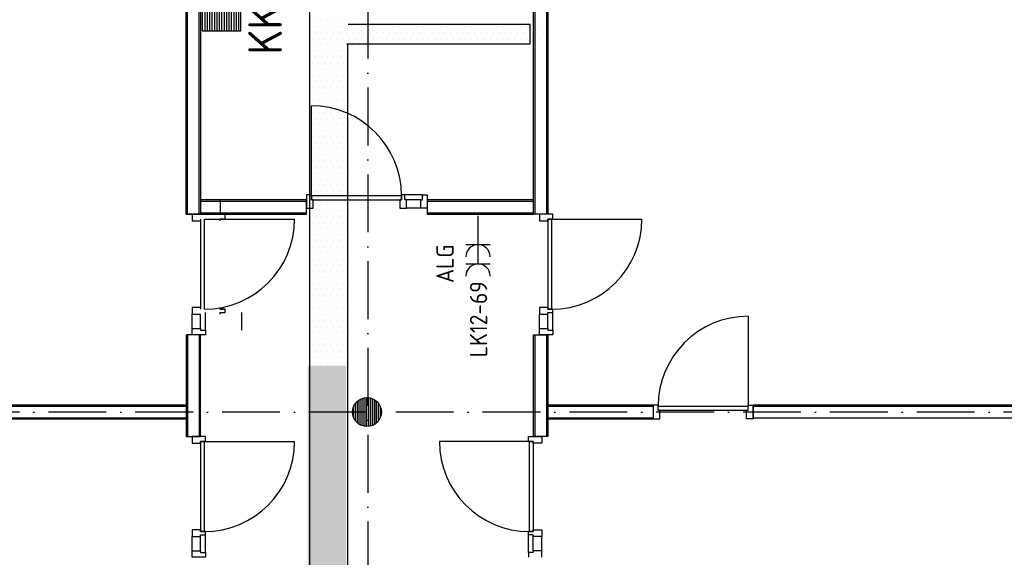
# Model space of a CAD drawing. Header units: millimetres. Extents: x 84333 to 241285, y -2244 to 84291.
# Tile 10 of 74: x 111118 to 121324, y 65270 to 70843. Entities that reach past the tile are written whole.
import ezdxf
from ezdxf.enums import TextEntityAlignment as Align

# ---------------------------------------------------------------- set-up
doc = ezdxf.new("R2010")
doc.units = ezdxf.units.MM
doc.header["$LTSCALE"] = 100
doc.linetypes.add('DASHDOT', pattern=[9, 6, -1.5, 0, -1.5])
doc.layers.get('0').update_dxf_attribs({"linetype": 'CONTINUOUS'})
for name, color, linetype in [('AFDELING', 4, 'CONTINUOUS'), ('AL$7----_STRAMIEN', 1, 'DASHDOT'), ('AL22----_BINNENWAND', 7, 'CONTINUOUS'), ('AL28----_KONSTRUKTIE', 3, 'CONTINUOUS'), ('AL32----_BINNENKOZ', 7, 'CONTINUOUS'), ('AL32----_DRAAIRICHTING', 1, 'CONTINUOUS'), ('ALXAA---_GEWBETON', 12, 'CONTINUOUS'), ('EB62205-_ATTRIB', 2, 'CONTINUOUS'), ('EB63103-_ATTRIB', 2, 'CONTINUOUS'), ('EL62205-_KRACHT-KAST', 3, 'CONTINUOUS'), ('EL63103-_LICHT-WCD230V', 3, 'CONTINUOUS'), ('EL6441--_DATACOM', 3, 'CONTINUOUS'), ('KABELGGOOT1', 8, 'CONTINUOUS')]:
    doc.layers.add(name, color=color, linetype=linetype)
doc.styles.add('1_8', font='ISO', dxfattribs={"height": 1.8})
doc.styles.add('3_5', font='iso', dxfattribs={"height": 3.5})
doc.styles.add('TECHNIC', font='technic_.ttf')

# ---------------------------------------------------------------- blocks, each defined once
blk = doc.blocks.new('ES111261')
for p, q in [((-5, 1.75), (5, 1.75)), ((-5, 1.5), (5, 1.5)), ((-5, 1.25), (5, 1.25)), ((-5, 1), (5, 1)), ((-5, 0.75), (5, 0.75)), ((-5, 0.5), (5, 0.5)), ((-5, 0.25), (5, 0.25)), ((-5, 0), (5, 0)), ((-5, -0.25), (5, -0.25)), ((-5, -0.5), (5, -0.5)), ((-5, -0.75), (5, -0.75)), ((-5, -1), (5, -1)), ((-5, -1.25), (5, -1.25)), ((-5, -1.5), (5, -1.5)), ((-5, -1.75), (5, -1.75)), ((-5, -2), (5, -2))]:
    blk.add_line(p, q)
blk.add_lwpolyline([(-5, -2), (5, -2), (5, 2), (-5, 2)], close=True)
for tag, height, style, flags, p in [('GROEPI', 1.8, '1_8', 9, (0, 9.5)), ('GROEP', 1.8, '1_8', 8, (0, 7.5)), ('CODE', 3.5, '3_5', 8, (0, 4.5)), ('M_CODE', 1.8, '1_8', 9, (0, 0)), ('KAST', 1.8, '1_8', 9, (0, -3.5)), ('VERMOGEN', 1.8, '1_8', 9, (0, -5.5)), ('DOEL', 1.8, '1_8', 9, (0, -7.5)), ('VERMOGENI', 1.8, '1_8', 9, (0, -9.5)), ('DOELI', 1.8, '1_8', 9, (0, -11.5))]:
    blk.add_attdef(tag, text='', height=height, dxfattribs=dict(style=style, flags=flags)).set_placement(p, align=Align.MIDDLE_CENTER)
at = {"style": '1_8', "flags": 9}
blk.add_attdef('RUIMTE', text='', height=1.8, dxfattribs=at).set_placement((0, -9.5), align=Align.MIDDLE)
blk = doc.blocks.new('ES3W2A')
for p, q in [((1.25, 2), (-1.25, 2)), ((0, 2), (0, -3)), ((1.25, 0), (-1.25, 0))]:
    blk.add_line(p, q)
for centre in [(0, 3.25), (0, 1.25)]:
    blk.add_arc(centre, 1.25, 180, 0)
at = {"style": '1_8'}
for tag, flags, p in [('VERMOGEN', 9, (-2.5, 5)), ('GROEP', 8, (0, 5)), ('SCHAK', 8, (2.5, 5)), ('GELIJK', 9, (5, 5)), ('KAST', 9, (7, 5)), ('TAL', 8, (2.5, 5))]:
    blk.add_attdef(tag, text='', height=1.8, rotation=90, dxfattribs=dict(at, flags=flags)).set_placement(p, align=Align.MIDDLE_CENTER)
at = {"style": '1_8', "width": 0.7, "flags": 8}
blk.add_attdef('DOEL', text='', height=1.8, rotation=90, dxfattribs=at).set_placement((-2.5, 5), align=Align.MIDDLE_LEFT)
at = {"style": '1_8', "flags": 9}
blk.add_attdef('M_CODE', text='', height=1.8, dxfattribs=at).set_placement((0, 0), align=Align.MIDDLE_CENTER)
blk = doc.blocks.new('A$C13e6995e')
at = {"layer": 'KABELGGOOT1'}
h = blk.add_hatch(dxfattribs=at)
h.set_pattern_fill('DOTS', color=256, scale=40, style=0)
h.set_pattern_definition([(8e-14, (40890.88, 199192.7), (31.75, 63.5), [0, -63.5])])
h.paths.add_polyline_path([(30171, 69502), (29771, 69502), (29771, 65636), (30171, 65636)])
h.paths.add_polyline_path([(30171, 65636), (29771, 65636), (29771, 61887), (30171, 61887)])
at = {"layer": 'AL$7----_STRAMIEN', "color": 1}
for p, q in [((30395, 79585), (30395, 41988)), ((46585, 69020), (9657, 69020))]:
    blk.add_line(p, q, dxfattribs=at)
at = {"layer": 'AL22----_BINNENWAND', "color": 8}
for p, q in [((28510, 71070), (28510, 77680)), ((28660, 77680), (28660, 71070)), ((32110, 71070), (32110, 77680)), ((32260, 77680), (32260, 71070)), ((29759, 71220), (28660, 71220)), ((28864, 71220), (28864, 71070)), ((29759, 71070), (29759, 71220)), ((32110, 71220), (31010, 71220)), ((31010, 71220), (31010, 71070)), ((32110, 71070), (32110, 71220)), ((28660, 71070), (28510, 71070)), ((28510, 71070), (28660, 71070)), ((28660, 71070), (29759, 71070)), ((31010, 71070), (32110, 71070)), ((32260, 71070), (32110, 71070)), ((28510, 69819), (28510, 68765)), ((28660, 68765), (28660, 69819)), ((32110, 68765), (32110, 69819)), ((32110, 69819), (32260, 69819)), ((32260, 69819), (32260, 68765)), ((15278, 69095), (28510, 69095)), ((28510, 69054), (28510, 68904)), ((32260, 69095), (33353, 69095)), ((32260, 68945), (32260, 69095)), ((33353, 69095), (33353, 68945)), ((34387, 69095), (46845, 69095)), ((34387, 68945), (34387, 69095)), ((28510, 68945), (15278, 68945)), ((33353, 68945), (32260, 68945)), ((28510, 68765), (28660, 68765)), ((32260, 68765), (32110, 68765))]:
    blk.add_line(p, q, dxfattribs=at)
at = {"layer": 'AL22----_BINNENWAND', "color": 8, "linetype": 'Continuous'}
for p, q in [((28525, 71070), (28525, 77680)), ((28645, 71070), (28645, 77680)), ((32125, 77680), (32125, 71070)), ((32245, 77680), (32245, 71070)), ((28660, 71205), (29759, 71205)), ((31010, 71205), (32110, 71205)), ((28660, 71085), (29759, 71085)), ((31010, 71085), (32110, 71085)), ((28525, 69819), (28525, 68765)), ((28645, 69819), (28645, 68765)), ((32125, 69819), (32125, 68765)), ((32245, 69819), (32245, 68765)), ((15278, 69080), (28510, 69080)), ((32260, 69080), (33353, 69080)), ((34387, 69080), (46845, 69080)), ((15278, 68960), (28510, 68960)), ((32260, 68960), (33353, 68960)), ((34387, 68960), (46845, 68960))]:
    blk.add_line(p, q, dxfattribs=at)
at = {"layer": 'AL28----_KONSTRUKTIE', "color": 8}
blk.add_circle((30385, 69020), 150, dxfattribs=at)
at = {"layer": 'AL32----_BINNENKOZ', "color": 8}
for p, q in [((29809, 71272), (29759, 71272)), ((29759, 71272), (29759, 71133)), ((29809, 71221), (29809, 71272)), ((30743, 71261), (29809, 71261)), ((29809, 71261), (29809, 71221)), ((30776, 71272), (30743, 71272)), ((30743, 71272), (30743, 71221)), ((30776, 71272), (30743, 71272)), ((30743, 71221), (30743, 71261)), ((30960, 71272), (30776, 71272)), ((30776, 71221), (30776, 71272)), ((30960, 71221), (30960, 71272)), ((30960, 71272), (31010, 71272)), ((31010, 71272), (31010, 71133)), ((29826, 71221), (29809, 71221)), ((29809, 71221), (30743, 71221)), ((29826, 71133), (29826, 71221)), ((30743, 71221), (30726, 71221)), ((30726, 71221), (30726, 71133)), ((30793, 71221), (30776, 71221)), ((30943, 71221), (30793, 71221)), ((30793, 71133), (30793, 71221)), ((30943, 71221), (30960, 71221)), ((30943, 71133), (30943, 71221)), ((28572, 71070), (28572, 71003)), ((28711, 71070), (28572, 71070)), ((28915, 71020), (28915, 71070)), ((29759, 71133), (29826, 71133)), ((30726, 71133), (30793, 71133)), ((30943, 71133), (30793, 71133)), ((31010, 71133), (30943, 71133)), ((32311, 71070), (32172, 71070)), ((32172, 71070), (32172, 71003)), ((32311, 71020), (32311, 71070)), ((28572, 71003), (28660, 71003)), ((28660, 71020), (28660, 70086)), ((28700, 70086), (28700, 71020)), ((28904, 71020), (28864, 71020)), ((28864, 71020), (28915, 71020)), ((28864, 71003), (28864, 71020)), ((32172, 71003), (32260, 71003)), ((32260, 71003), (32260, 71020)), ((32260, 71020), (32311, 71020)), ((32300, 71020), (32260, 71020)), ((32260, 71020), (32260, 70086)), ((32300, 70086), (32300, 71020)), ((28572, 70103), (28572, 70036)), ((28660, 70103), (28572, 70103)), ((28572, 69886), (28572, 70036)), ((28572, 70036), (28660, 70036)), ((28660, 69886), (28660, 70036)), ((28711, 69869), (28711, 70053)), ((28864, 70086), (28864, 70103)), ((28864, 70086), (28904, 70086)), ((28915, 70086), (28864, 70086)), ((28864, 70053), (28915, 70053)), ((28864, 70036), (28864, 70053)), ((28915, 70053), (28915, 70086)), ((28915, 70053), (28915, 70086)), ((29086, 69869), (29086, 70053)), ((32260, 70103), (32172, 70103)), ((32172, 70103), (32172, 70036)), ((32172, 69886), (32172, 70036)), ((32172, 70036), (32260, 70036)), ((32260, 70086), (32260, 70103)), ((32311, 70086), (32260, 70086)), ((32260, 70086), (32300, 70086)), ((32260, 70036), (32260, 70053)), ((32260, 70053), (32311, 70053)), ((32260, 69886), (32260, 70036)), ((32311, 70053), (32311, 70086)), ((32311, 70053), (32311, 70086)), ((32311, 69869), (32311, 70053)), ((28711, 69819), (28513, 69819)), ((28572, 69886), (28660, 69886)), ((28572, 69819), (28572, 69886)), ((28660, 69886), (28660, 69869)), ((28660, 69869), (28711, 69869)), ((28711, 69869), (28711, 69819)), ((32172, 69819), (32172, 69886)), ((32172, 69886), (32260, 69886)), ((32311, 69819), (32172, 69819)), ((32260, 69886), (32260, 69869)), ((32260, 69869), (32311, 69869)), ((32311, 69869), (32311, 69819)), ((33353, 69090), (33353, 68951)), ((33403, 69090), (33353, 69090)), ((33403, 69039), (33403, 69090)), ((33403, 69079), (34337, 69079)), ((33403, 69039), (34337, 69039)), ((33420, 69039), (33403, 69039)), ((33420, 68951), (33420, 69039)), ((34320, 68951), (34320, 69039)), ((34320, 69039), (34337, 69039)), ((34337, 69039), (34337, 69090)), ((34337, 69090), (34387, 69090)), ((34387, 69090), (34387, 68951)), ((33353, 68951), (33420, 68951)), ((34387, 68951), (34320, 68951)), ((28711, 68765), (28572, 68765)), ((28572, 68765), (28572, 68698)), ((28572, 68698), (28660, 68698)), ((28660, 68698), (28660, 68715)), ((28660, 68715), (28711, 68715)), ((28700, 68715), (28660, 68715)), ((28660, 68715), (28660, 67781)), ((28700, 67781), (28700, 68715)), ((28711, 68715), (28711, 68765)), ((32058, 68715), (32058, 68765)), ((32058, 68765), (32197, 68765)), ((32109, 68715), (32058, 68715)), ((32069, 67781), (32069, 68715)), ((32069, 68715), (32109, 68715)), ((32109, 68715), (32109, 67781)), ((32109, 68698), (32109, 68715)), ((32197, 68698), (32109, 68698)), ((32197, 68765), (32197, 68698)), ((28660, 67798), (28572, 67798)), ((28572, 67798), (28572, 67731)), ((28660, 67781), (28660, 67798)), ((28711, 67781), (28660, 67781)), ((28660, 67781), (28700, 67781)), ((28711, 67748), (28711, 67781)), ((28711, 67748), (28711, 67781)), ((32058, 67748), (32058, 67781)), ((32058, 67781), (32109, 67781)), ((32058, 67748), (32058, 67781)), ((32109, 67781), (32069, 67781)), ((32109, 67781), (32109, 67798)), ((32109, 67798), (32197, 67798)), ((32197, 67798), (32197, 67731)), ((28572, 67731), (28660, 67731)), ((28572, 67581), (28572, 67731)), ((28660, 67731), (28660, 67748)), ((28660, 67748), (28711, 67748)), ((28660, 67581), (28660, 67731)), ((28711, 67564), (28711, 67748)), ((32058, 67564), (32058, 67748)), ((32109, 67748), (32058, 67748)), ((32109, 67731), (32109, 67748)), ((32109, 67581), (32109, 67731)), ((32197, 67731), (32109, 67731)), ((32197, 67581), (32197, 67731)), ((28572, 67514), (28572, 67581)), ((28572, 67581), (28660, 67581)), ((28660, 67581), (28660, 67564)), ((32109, 67581), (32109, 67564)), ((32197, 67581), (32109, 67581)), ((32197, 67514), (32197, 67581)), ((28711, 67514), (28572, 67514)), ((28660, 67564), (28711, 67564)), ((28711, 67564), (28711, 67514)), ((32109, 67564), (32058, 67564)), ((32058, 67564), (32058, 67514))]:
    blk.add_line(p, q, dxfattribs=at)
at = {"layer": 'AL32----_DRAAIRICHTING', "color": 8}
for p, q in [((29809, 71261), (29809, 72195)), ((28700, 71020), (29634, 71020)), ((32300, 71020), (33234, 71020)), ((34337, 70013), (34337, 69079)), ((28700, 68715), (29634, 68715)), ((32069, 68715), (31135, 68715))]:
    blk.add_line(p, q, dxfattribs=at)
for centre, start, end in [((29809, 71261), 0, 90), ((28700, 71020), 270, 0), ((32300, 71020), 270, 0), ((34337, 69079), 90, 180), ((28700, 68715), 270, 0), ((32069, 68715), 180, 270)]:
    blk.add_arc(centre, 934, start, end, dxfattribs=at)
at = {"layer": 'ALXAA---_GEWBETON', "color": 8}
for p, q in [((30265, 68930), (30265, 69110)), ((30285, 68908), (30285, 69132)), ((30305, 68893), (30305, 69147)), ((30325, 68883), (30325, 69158)), ((30345, 68875), (30345, 69165)), ((30365, 68871), (30365, 69169)), ((30385, 68870), (30385, 69170)), ((30405, 68871), (30405, 69169)), ((30425, 68875), (30425, 69165)), ((30445, 68883), (30445, 69158)), ((30465, 68893), (30465, 69147)), ((30485, 68908), (30485, 69132)), ((30505, 68930), (30505, 69110)), ((30245, 68966), (30245, 69074)), ((30525, 68966), (30525, 69074))]:
    blk.add_line(p, q, dxfattribs=at)
at = {"layer": 'KABELGGOOT1'}
for p, q in [((29788, 77648, 3650), (29788, 44908, 3650)), ((29789, 73082), (29789, 73082)), ((29852, 73082), (29852, 73082)), ((29916, 73082), (29916, 73082)), ((29979, 73082), (29979, 73082)), ((30043, 73082), (30043, 73082)), ((30106, 73082), (30106, 73082)), ((30170, 73082), (30170, 73082)), ((29821, 73018), (29821, 73018)), ((29884, 73018), (29884, 73018)), ((29948, 73018), (29948, 73018)), ((30011, 73018), (30011, 73018)), ((30075, 73018), (30075, 73018)), ((30138, 73018), (30138, 73018)), ((32075, 73037, 3650), (30189, 73037, 3650)), ((30202, 73018), (30202, 73018)), ((30265, 73018), (30265, 73018)), ((30329, 73018), (30329, 73018)), ((30392, 73018), (30392, 73018)), ((30456, 73018), (30456, 73018)), ((30519, 73018), (30519, 73018)), ((30583, 73018), (30583, 73018)), ((30646, 73018), (30646, 73018)), ((30710, 73018), (30710, 73018)), ((30773, 73018), (30773, 73018)), ((30837, 73018), (30837, 73018)), ((30900, 73018), (30900, 73018)), ((30964, 73018), (30964, 73018)), ((31027, 73018), (31027, 73018)), ((31091, 73018), (31091, 73018)), ((31154, 73018), (31154, 73018)), ((31218, 73018), (31218, 73018)), ((31281, 73018), (31281, 73018)), ((31345, 73018), (31345, 73018)), ((31408, 73018), (31408, 73018)), ((31472, 73018), (31472, 73018)), ((31535, 73018), (31535, 73018)), ((31599, 73018), (31599, 73018)), ((31662, 73018), (31662, 73018)), ((31726, 73018), (31726, 73018)), ((31789, 73018), (31789, 73018)), ((31853, 73018), (31853, 73018)), ((31916, 73018), (31916, 73018)), ((31980, 73018), (31980, 73018)), ((32043, 73018), (32043, 73018)), ((32075, 72837, 3650), (32075, 73037, 3650)), ((32107, 73018), (32107, 73018)), ((32170, 73018), (32170, 73018)), ((29789, 72955), (29789, 72955)), ((29821, 72891), (29821, 72891)), ((29852, 72955), (29852, 72955)), ((29884, 72891), (29884, 72891)), ((29916, 72955), (29916, 72955)), ((29948, 72891), (29948, 72891)), ((29979, 72955), (29979, 72955)), ((30011, 72891), (30011, 72891)), ((30043, 72955), (30043, 72955)), ((30075, 72891), (30075, 72891)), ((30106, 72955), (30106, 72955)), ((30138, 72891), (30138, 72891)), ((30170, 72955), (30170, 72955)), ((30202, 72891), (30202, 72891)), ((30233, 72955), (30233, 72955)), ((30265, 72891), (30265, 72891)), ((30297, 72955), (30297, 72955)), ((30329, 72891), (30329, 72891)), ((30360, 72955), (30360, 72955)), ((30392, 72891), (30392, 72891)), ((30424, 72955), (30424, 72955)), ((30456, 72891), (30456, 72891)), ((30487, 72955), (30487, 72955)), ((30519, 72891), (30519, 72891)), ((30551, 72955), (30551, 72955)), ((30583, 72891), (30583, 72891)), ((30614, 72955), (30614, 72955)), ((30646, 72891), (30646, 72891)), ((30678, 72955), (30678, 72955)), ((30710, 72891), (30710, 72891)), ((30741, 72955), (30741, 72955)), ((30773, 72891), (30773, 72891)), ((30805, 72955), (30805, 72955)), ((30837, 72891), (30837, 72891)), ((30868, 72955), (30868, 72955)), ((30900, 72891), (30900, 72891)), ((30932, 72955), (30932, 72955)), ((30964, 72891), (30964, 72891)), ((30995, 72955), (30995, 72955)), ((31027, 72891), (31027, 72891)), ((31059, 72955), (31059, 72955)), ((31091, 72891), (31091, 72891)), ((31122, 72955), (31122, 72955)), ((31154, 72891), (31154, 72891)), ((31186, 72955), (31186, 72955)), ((31218, 72891), (31218, 72891)), ((31249, 72955), (31249, 72955)), ((31281, 72891), (31281, 72891)), ((31313, 72955), (31313, 72955)), ((31345, 72891), (31345, 72891)), ((31376, 72955), (31376, 72955)), ((31408, 72891), (31408, 72891)), ((31440, 72955), (31440, 72955)), ((31472, 72891), (31472, 72891)), ((31503, 72955), (31503, 72955)), ((31535, 72891), (31535, 72891)), ((31567, 72955), (31567, 72955)), ((31599, 72891), (31599, 72891)), ((31630, 72955), (31630, 72955)), ((31662, 72891), (31662, 72891)), ((31694, 72955), (31694, 72955)), ((31726, 72891), (31726, 72891)), ((31757, 72955), (31757, 72955)), ((31789, 72891), (31789, 72891)), ((31821, 72955), (31821, 72955)), ((31853, 72891), (31853, 72891)), ((31884, 72955), (31884, 72955)), ((31916, 72891), (31916, 72891)), ((31948, 72955), (31948, 72955)), ((31980, 72891), (31980, 72891)), ((32011, 72955), (32011, 72955)), ((32043, 72891), (32043, 72891)), ((32075, 72955), (32075, 72955)), ((32107, 72891), (32107, 72891)), ((32138, 72955), (32138, 72955)), ((32170, 72891), (32170, 72891)), ((29789, 72828), (29789, 72828)), ((29852, 72828), (29852, 72828)), ((29916, 72828), (29916, 72828)), ((29979, 72828), (29979, 72828)), ((30043, 72828), (30043, 72828)), ((30106, 72828), (30106, 72828)), ((30170, 72828), (30170, 72828)), ((30177, 72837, 3650), (32075, 72837, 3650)), ((30188, 44911, 3650), (30188, 72838, 3650)), ((30233, 72828), (30233, 72828)), ((29789, 72701), (29789, 72701)), ((29821, 72764), (29821, 72764)), ((29852, 72701), (29852, 72701)), ((29884, 72764), (29884, 72764)), ((29916, 72701), (29916, 72701)), ((29948, 72764), (29948, 72764)), ((29979, 72701), (29979, 72701)), ((30011, 72764), (30011, 72764)), ((30043, 72701), (30043, 72701)), ((30075, 72764), (30075, 72764)), ((30106, 72701), (30106, 72701)), ((30138, 72764), (30138, 72764)), ((30170, 72701), (30170, 72701)), ((29789, 72574), (29789, 72574)), ((29821, 72637), (29821, 72637)), ((29852, 72574), (29852, 72574)), ((29884, 72637), (29884, 72637)), ((29916, 72574), (29916, 72574)), ((29948, 72637), (29948, 72637)), ((29979, 72574), (29979, 72574)), ((30011, 72637), (30011, 72637)), ((30043, 72574), (30043, 72574)), ((30075, 72637), (30075, 72637)), ((30106, 72574), (30106, 72574)), ((30138, 72637), (30138, 72637)), ((30170, 72574), (30170, 72574)), ((29821, 72510), (29821, 72510)), ((29884, 72510), (29884, 72510)), ((29948, 72510), (29948, 72510)), ((30011, 72510), (30011, 72510)), ((30075, 72510), (30075, 72510)), ((30138, 72510), (30138, 72510)), ((29789, 72447), (29789, 72447)), ((29821, 72383), (29821, 72383)), ((29852, 72447), (29852, 72447)), ((29884, 72383), (29884, 72383)), ((29916, 72447), (29916, 72447)), ((29948, 72383), (29948, 72383)), ((29979, 72447), (29979, 72447)), ((30011, 72383), (30011, 72383)), ((30043, 72447), (30043, 72447)), ((30075, 72383), (30075, 72383)), ((30106, 72447), (30106, 72447)), ((30138, 72383), (30138, 72383)), ((30170, 72447), (30170, 72447)), ((29789, 72320), (29789, 72320)), ((29852, 72320), (29852, 72320)), ((29916, 72320), (29916, 72320)), ((29979, 72320), (29979, 72320)), ((30043, 72320), (30043, 72320)), ((30106, 72320), (30106, 72320)), ((30170, 72320), (30170, 72320)), ((29789, 72193), (29789, 72193)), ((29821, 72256), (29821, 72256)), ((29852, 72193), (29852, 72193)), ((29884, 72256), (29884, 72256)), ((29916, 72193), (29916, 72193)), ((29948, 72256), (29948, 72256)), ((29979, 72193), (29979, 72193)), ((30011, 72256), (30011, 72256)), ((30043, 72193), (30043, 72193)), ((30075, 72256), (30075, 72256)), ((30106, 72193), (30106, 72193)), ((30138, 72256), (30138, 72256)), ((30170, 72193), (30170, 72193)), ((29789, 72066), (29789, 72066)), ((29821, 72129), (29821, 72129)), ((29852, 72066), (29852, 72066)), ((29884, 72129), (29884, 72129)), ((29916, 72066), (29916, 72066)), ((29948, 72129), (29948, 72129)), ((29979, 72066), (29979, 72066)), ((30011, 72129), (30011, 72129)), ((30043, 72066), (30043, 72066)), ((30075, 72129), (30075, 72129)), ((30106, 72066), (30106, 72066)), ((30138, 72129), (30138, 72129)), ((30170, 72066), (30170, 72066)), ((29821, 72002), (29821, 72002)), ((29884, 72002), (29884, 72002)), ((29948, 72002), (29948, 72002)), ((30011, 72002), (30011, 72002)), ((30075, 72002), (30075, 72002)), ((30138, 72002), (30138, 72002)), ((29789, 71939), (29789, 71939)), ((29821, 71875), (29821, 71875)), ((29852, 71939), (29852, 71939)), ((29884, 71875), (29884, 71875)), ((29916, 71939), (29916, 71939)), ((29948, 71875), (29948, 71875)), ((29979, 71939), (29979, 71939)), ((30011, 71875), (30011, 71875)), ((30043, 71939), (30043, 71939)), ((30075, 71875), (30075, 71875)), ((30106, 71939), (30106, 71939)), ((30138, 71875), (30138, 71875)), ((30170, 71939), (30170, 71939)), ((29789, 71812), (29789, 71812)), ((29852, 71812), (29852, 71812)), ((29916, 71812), (29916, 71812)), ((29979, 71812), (29979, 71812)), ((30043, 71812), (30043, 71812)), ((30106, 71812), (30106, 71812)), ((30170, 71812), (30170, 71812)), ((29789, 71685), (29789, 71685)), ((29821, 71748), (29821, 71748)), ((29852, 71685), (29852, 71685)), ((29884, 71748), (29884, 71748)), ((29916, 71685), (29916, 71685)), ((29948, 71748), (29948, 71748)), ((29979, 71685), (29979, 71685)), ((30011, 71748), (30011, 71748)), ((30043, 71685), (30043, 71685)), ((30075, 71748), (30075, 71748)), ((30106, 71685), (30106, 71685)), ((30138, 71748), (30138, 71748)), ((30170, 71685), (30170, 71685)), ((29789, 71558), (29789, 71558)), ((29821, 71621), (29821, 71621)), ((29852, 71558), (29852, 71558)), ((29884, 71621), (29884, 71621)), ((29916, 71558), (29916, 71558)), ((29948, 71621), (29948, 71621)), ((29979, 71558), (29979, 71558)), ((30011, 71621), (30011, 71621)), ((30043, 71558), (30043, 71558)), ((30075, 71621), (30075, 71621)), ((30106, 71558), (30106, 71558)), ((30138, 71621), (30138, 71621)), ((30170, 71558), (30170, 71558)), ((29821, 71494), (29821, 71494)), ((29884, 71494), (29884, 71494)), ((29948, 71494), (29948, 71494)), ((30011, 71494), (30011, 71494)), ((30075, 71494), (30075, 71494)), ((30138, 71494), (30138, 71494)), ((29789, 71431), (29789, 71431)), ((29821, 71367), (29821, 71367)), ((29852, 71431), (29852, 71431)), ((29884, 71367), (29884, 71367)), ((29916, 71431), (29916, 71431)), ((29948, 71367), (29948, 71367)), ((29979, 71431), (29979, 71431)), ((30011, 71367), (30011, 71367)), ((30043, 71431), (30043, 71431)), ((30075, 71367), (30075, 71367)), ((30106, 71431), (30106, 71431)), ((30138, 71367), (30138, 71367)), ((30170, 71431), (30170, 71431)), ((29789, 71304), (29789, 71304)), ((29852, 71304), (29852, 71304)), ((29916, 71304), (29916, 71304)), ((29979, 71304), (29979, 71304)), ((30043, 71304), (30043, 71304)), ((30106, 71304), (30106, 71304)), ((30170, 71304), (30170, 71304)), ((29789, 71177), (29789, 71177)), ((29821, 71240), (29821, 71240)), ((29852, 71177), (29852, 71177)), ((29884, 71240), (29884, 71240)), ((29916, 71177), (29916, 71177)), ((29948, 71240), (29948, 71240)), ((29979, 71177), (29979, 71177)), ((30011, 71240), (30011, 71240)), ((30043, 71177), (30043, 71177)), ((30075, 71240), (30075, 71240)), ((30106, 71177), (30106, 71177)), ((30138, 71240), (30138, 71240)), ((30170, 71177), (30170, 71177)), ((29789, 71050), (29789, 71050)), ((29821, 71113), (29821, 71113)), ((29852, 71050), (29852, 71050)), ((29884, 71113), (29884, 71113)), ((29916, 71050), (29916, 71050)), ((29948, 71113), (29948, 71113)), ((29979, 71050), (29979, 71050)), ((30011, 71113), (30011, 71113)), ((30043, 71050), (30043, 71050)), ((30075, 71113), (30075, 71113)), ((30106, 71050), (30106, 71050)), ((30138, 71113), (30138, 71113)), ((30170, 71050), (30170, 71050)), ((29821, 70986), (29821, 70986)), ((29884, 70986), (29884, 70986)), ((29948, 70986), (29948, 70986)), ((30011, 70986), (30011, 70986)), ((30075, 70986), (30075, 70986)), ((30138, 70986), (30138, 70986)), ((29789, 70923), (29789, 70923)), ((29821, 70859), (29821, 70859)), ((29852, 70923), (29852, 70923)), ((29884, 70859), (29884, 70859)), ((29916, 70923), (29916, 70923)), ((29948, 70859), (29948, 70859)), ((29979, 70923), (29979, 70923)), ((30011, 70859), (30011, 70859)), ((30043, 70923), (30043, 70923)), ((30075, 70859), (30075, 70859)), ((30106, 70923), (30106, 70923)), ((30138, 70859), (30138, 70859)), ((30170, 70923), (30170, 70923)), ((29789, 70796), (29789, 70796)), ((29821, 70732), (29821, 70732)), ((29852, 70796), (29852, 70796)), ((29884, 70732), (29884, 70732)), ((29916, 70796), (29916, 70796)), ((29948, 70732), (29948, 70732)), ((29979, 70796), (29979, 70796)), ((30011, 70732), (30011, 70732)), ((30043, 70796), (30043, 70796)), ((30075, 70732), (30075, 70732)), ((30106, 70796), (30106, 70796)), ((30138, 70732), (30138, 70732)), ((30170, 70796), (30170, 70796)), ((29789, 70669), (29789, 70669)), ((29852, 70669), (29852, 70669)), ((29916, 70669), (29916, 70669)), ((29979, 70669), (29979, 70669)), ((30043, 70669), (30043, 70669)), ((30106, 70669), (30106, 70669)), ((30170, 70669), (30170, 70669)), ((29789, 70542), (29789, 70542)), ((29821, 70605), (29821, 70605)), ((29852, 70542), (29852, 70542)), ((29884, 70605), (29884, 70605)), ((29916, 70542), (29916, 70542)), ((29948, 70605), (29948, 70605)), ((29979, 70542), (29979, 70542)), ((30011, 70605), (30011, 70605)), ((30043, 70542), (30043, 70542)), ((30075, 70605), (30075, 70605)), ((30106, 70542), (30106, 70542)), ((30138, 70605), (30138, 70605)), ((30170, 70542), (30170, 70542)), ((29821, 70478), (29821, 70478)), ((29884, 70478), (29884, 70478)), ((29948, 70478), (29948, 70478)), ((30011, 70478), (30011, 70478)), ((30075, 70478), (30075, 70478)), ((30138, 70478), (30138, 70478)), ((29789, 70415), (29789, 70415)), ((29821, 70351), (29821, 70351)), ((29852, 70415), (29852, 70415)), ((29884, 70351), (29884, 70351)), ((29916, 70415), (29916, 70415)), ((29948, 70351), (29948, 70351)), ((29979, 70415), (29979, 70415)), ((30011, 70351), (30011, 70351)), ((30043, 70415), (30043, 70415)), ((30075, 70351), (30075, 70351)), ((30106, 70415), (30106, 70415)), ((30138, 70351), (30138, 70351)), ((30170, 70415), (30170, 70415)), ((29789, 70288), (29789, 70288)), ((29821, 70224), (29821, 70224)), ((29852, 70288), (29852, 70288)), ((29884, 70224), (29884, 70224)), ((29916, 70288), (29916, 70288)), ((29948, 70224), (29948, 70224)), ((29979, 70288), (29979, 70288)), ((30011, 70224), (30011, 70224)), ((30043, 70288), (30043, 70288)), ((30075, 70224), (30075, 70224)), ((30106, 70288), (30106, 70288)), ((30138, 70224), (30138, 70224)), ((30170, 70288), (30170, 70288)), ((29789, 70161), (29789, 70161)), ((29852, 70161), (29852, 70161)), ((29916, 70161), (29916, 70161)), ((29979, 70161), (29979, 70161)), ((30043, 70161), (30043, 70161)), ((30106, 70161), (30106, 70161)), ((30170, 70161), (30170, 70161)), ((29789, 70034), (29789, 70034)), ((29821, 70097), (29821, 70097)), ((29852, 70034), (29852, 70034)), ((29884, 70097), (29884, 70097)), ((29916, 70034), (29916, 70034)), ((29948, 70097), (29948, 70097)), ((29979, 70034), (29979, 70034)), ((30011, 70097), (30011, 70097)), ((30043, 70034), (30043, 70034)), ((30075, 70097), (30075, 70097)), ((30106, 70034), (30106, 70034)), ((30138, 70097), (30138, 70097)), ((30170, 70034), (30170, 70034)), ((29821, 69970), (29821, 69970)), ((29884, 69970), (29884, 69970)), ((29948, 69970), (29948, 69970)), ((30011, 69970), (30011, 69970)), ((30075, 69970), (30075, 69970)), ((30138, 69970), (30138, 69970)), ((29789, 69907), (29789, 69907)), ((29821, 69843), (29821, 69843)), ((29852, 69907), (29852, 69907)), ((29884, 69843), (29884, 69843)), ((29916, 69907), (29916, 69907)), ((29948, 69843), (29948, 69843)), ((29979, 69907), (29979, 69907)), ((30011, 69843), (30011, 69843)), ((30043, 69907), (30043, 69907)), ((30075, 69843), (30075, 69843)), ((30106, 69907), (30106, 69907)), ((30138, 69843), (30138, 69843)), ((30170, 69907), (30170, 69907)), ((29789, 69780), (29789, 69780)), ((29821, 69716), (29821, 69716)), ((29852, 69780), (29852, 69780)), ((29884, 69716), (29884, 69716)), ((29916, 69780), (29916, 69780)), ((29948, 69716), (29948, 69716)), ((29979, 69780), (29979, 69780)), ((30011, 69716), (30011, 69716)), ((30043, 69780), (30043, 69780)), ((30075, 69716), (30075, 69716)), ((30106, 69780), (30106, 69780)), ((30138, 69716), (30138, 69716)), ((30170, 69780), (30170, 69780)), ((29789, 69653), (29789, 69653)), ((29852, 69653), (29852, 69653)), ((29916, 69653), (29916, 69653)), ((29979, 69653), (29979, 69653)), ((30043, 69653), (30043, 69653)), ((30106, 69653), (30106, 69653)), ((30170, 69653), (30170, 69653)), ((29789, 69526), (29789, 69526)), ((29821, 69589), (29821, 69589)), ((29852, 69526), (29852, 69526)), ((29884, 69589), (29884, 69589)), ((29916, 69526), (29916, 69526)), ((29948, 69589), (29948, 69589)), ((29979, 69526), (29979, 69526)), ((30011, 69589), (30011, 69589)), ((30043, 69526), (30043, 69526)), ((30075, 69589), (30075, 69589)), ((30106, 69526), (30106, 69526)), ((30138, 69589), (30138, 69589)), ((30170, 69526), (30170, 69526))]:
    blk.add_line(p, q, dxfattribs=at)
at = {"layer": 'AFDELING', "color": 8, "style": 'TECHNIC'}
for p in [(92219, 54468), (58038, 41625), (88108, 41444)]:
    blk.add_attdef('VIDE', text='', height=500, dxfattribs=at).set_placement(p, align=Align.CENTER)
blk.add_attdef('VIDE', text='', height=500, rotation=90, dxfattribs=at).set_placement((75129, 25766), align=Align.CENTER)

msp = doc.modelspace()

# ---------------------------------------------------------------- block references
at = {"layer": 'EL62205-_KRACHT-KAST'}
ref = msp.add_blockref('ES111261', (113211, 71228), dxfattribs=dict(at, xscale=100, yscale=100, zscale=100, rotation=270))
ref.add_attrib('CODE', 'KK12-1', dxfattribs={"layer": 'EB62205-_ATTRIB', "color": 3, "height": 350, "rotation": 90, "style": '3_5', "flags": 8}).set_placement((113662, 71113), align=Align.MIDDLE_CENTER)
at = {"layer": 'EL63103-_LICHT-WCD230V'}
ref = msp.add_blockref('ES3W2A', (115869, 68511), dxfattribs=dict(at, xscale=100, yscale=100, zscale=100, rotation=180))
ref.add_attrib('DOEL', 'ALG', dxfattribs={"layer": 'EB63103-_ATTRIB', "color": 1, "height": 180, "rotation": 90, "style": '1_8', "flags": 8}).set_placement((115527, 68513), align=Align.MIDDLE_RIGHT)
ref.add_attrib('GROEP', 'LK12-69', dxfattribs={"layer": 'EB63103-_ATTRIB', "color": 1, "height": 180, "rotation": 90, "style": '1_8', "flags": 8}).set_placement((115874, 68132), align=Align.MIDDLE_RIGHT)
at = {"layer": 'EL6441--_DATACOM'}
msp.add_blockref('A$C13e6995e', (84333, -2244), dxfattribs=at)

doc.saveas('drawing.dxf')
